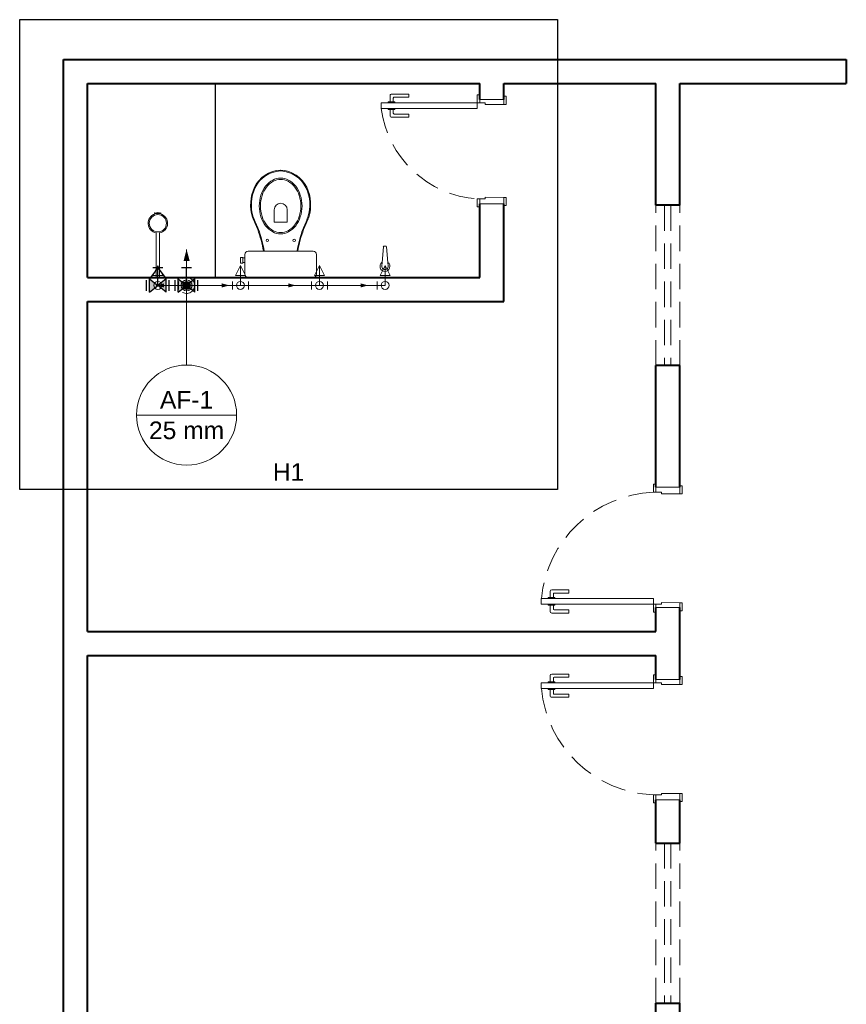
# Model space of a CAD drawing. Header units: millimetres. Extents: x 2642.3 to 2692.3, y 1463.2 to 1553.5.
# Tile 8 of 10: x 2644.8 to 2655.1, y 1541.2 to 1553.5. Entities that reach past the tile are written whole.
import ezdxf

# ---------------------------------------------------------------- set-up
doc = ezdxf.new("R2010")
doc.units = ezdxf.units.MM
doc.header["$MEASUREMENT"] = 0
doc.linetypes.add('HIDDEN2', pattern=[0.47625, 0.3175, -0.15875])
for name, color, linetype, lineweight in [('AF-Colunas', 4, 'Continuous', 5), ('AF-Condutos', 4, 'Continuous', 5), ('AF-Conexões', 9, 'Continuous', 5), ('AF-Indicação coluna', 5, 'Continuous', 5), ('AF-Sentido conduto', 9, 'Continuous', 5), ('DI-Detalhes', 1, 'Continuous', 30), ('MB_ALVENARIA', 7, 'Continuous', 40), ('MB_ESQUADRIA', 7, 'Continuous', 5), ('MB_MOBILIÁRIO', 8, 'Continuous', 13), ('Nível 1', 7, 'Continuous', 5), ('Textos', 7, 'Continuous', 5)]:
    doc.layers.add(name, color=color, linetype=linetype, lineweight=lineweight)
for name, color, linetype in [('ARQ-PISO', 8, 'Continuous'), ('Simbolos', 5, 'Continuous'), ('Simbolos_int', 2, 'Continuous')]:
    doc.layers.add(name, color=color, linetype=linetype)
doc.styles.add('Arial', font='txt')

msp = doc.modelspace()

# ---------------------------------------------------------------- hatches: boundary and pattern name
at = {"layer": 'AF-Condutos', "linetype": 'Continuous'}
msp.add_hatch(color=256, dxfattribs=at).paths.add_polyline_path([(2646.855, 1550.671), (2646.817, 1550.526), (2646.894, 1550.526)])
at = {"layer": 'AF-Sentido conduto', "linetype": 'Continuous'}
for points in [[(2646.476, 1550.221), (2646.573, 1550.195), (2646.573, 1550.246)], [(2647.391, 1550.221), (2647.295, 1550.246), (2647.295, 1550.195)], [(2648.221, 1550.221), (2648.124, 1550.246), (2648.124, 1550.195)], [(2649.125, 1550.221), (2649.028, 1550.246), (2649.028, 1550.195)]]:
    msp.add_hatch(color=256, dxfattribs=at).paths.add_polyline_path(points)
at = {"layer": 'Simbolos', "linetype": 'Continuous'}
for points in [[(2646.391, 1550.137), (2646.391, 1550.305), (2646.496, 1550.221)], [(2646.496, 1550.221), (2646.601, 1550.137), (2646.601, 1550.305)], [(2646.75, 1550.136), (2646.75, 1550.304), (2646.855, 1550.221)], [(2646.855, 1550.221), (2646.96, 1550.136), (2646.96, 1550.304)]]:
    msp.add_hatch(color=256, dxfattribs=at).paths.add_polyline_path(points)

# ---------------------------------------------------------------- linework, layer by layer
at = {"layer": 'AF-Colunas', "const_width": 0.05}
msp.add_lwpolyline([(2646.88, 1550.221, 1), (2646.83, 1550.221, 1)], format="xyb", close=True, dxfattribs=at)
at = {"layer": 'AF-Colunas'}
msp.add_circle((2646.855, 1550.221), 0.05, dxfattribs=at)
at = {"layer": 'AF-Condutos'}
for p, q in [((2646.755, 1550.221), (2646.596, 1550.221)), ((2646.955, 1550.221), (2647.427, 1550.221)), ((2647.627, 1550.221), (2648.415, 1550.221)), ((2648.615, 1550.221), (2649.235, 1550.221))]:
    msp.add_line(p, q, dxfattribs=at)
for points in [[(2646.855, 1550.321), (2646.855, 1550.671)], [(2646.805, 1550.134), (2646.819, 1550.127), (2646.834, 1550.123), (2646.85, 1550.121), (2646.865, 1550.121), (2646.88, 1550.124), (2646.895, 1550.129), (2646.909, 1550.136), (2646.921, 1550.145), (2646.932, 1550.156), (2646.941, 1550.169), (2646.948, 1550.183), (2646.953, 1550.198), (2646.955, 1550.213), (2646.955, 1550.228), (2646.953, 1550.244), (2646.948, 1550.258), (2646.941, 1550.272), (2646.932, 1550.285), (2646.921, 1550.296), (2646.909, 1550.305), (2646.895, 1550.312), (2646.88, 1550.317), (2646.865, 1550.32), (2646.85, 1550.32), (2646.834, 1550.318), (2646.819, 1550.314), (2646.805, 1550.307)]]:
    msp.add_lwpolyline(points, dxfattribs=at)
at = {"layer": 'AF-Conexões'}
for p, q in [((2646.496, 1550.471), (2646.434, 1550.346)), ((2646.496, 1550.221), (2646.496, 1550.471)), ((2646.559, 1550.346), (2646.496, 1550.471)), ((2647.527, 1550.471), (2647.465, 1550.346)), ((2647.527, 1550.221), (2647.527, 1550.471)), ((2647.59, 1550.346), (2647.527, 1550.471)), ((2648.515, 1550.471), (2648.452, 1550.346)), ((2648.515, 1550.221), (2648.515, 1550.471)), ((2648.577, 1550.346), (2648.515, 1550.471)), ((2649.335, 1550.471), (2649.272, 1550.346)), ((2649.335, 1550.221), (2649.335, 1550.471)), ((2649.397, 1550.346), (2649.335, 1550.471)), ((2646.434, 1550.346), (2646.559, 1550.346)), ((2646.596, 1550.271), (2646.596, 1550.171)), ((2646.755, 1550.171), (2646.755, 1550.271)), ((2646.955, 1550.271), (2646.955, 1550.171)), ((2647.427, 1550.171), (2647.427, 1550.271)), ((2647.465, 1550.346), (2647.59, 1550.346)), ((2647.627, 1550.271), (2647.627, 1550.171)), ((2648.415, 1550.171), (2648.415, 1550.271)), ((2648.452, 1550.346), (2648.577, 1550.346)), ((2648.615, 1550.271), (2648.615, 1550.171)), ((2649.235, 1550.171), (2649.235, 1550.271)), ((2649.272, 1550.346), (2649.397, 1550.346)), ((2646.496, 1550.221), (2646.596, 1550.221)), ((2646.855, 1550.221), (2646.755, 1550.221)), ((2646.855, 1550.221), (2646.955, 1550.221)), ((2647.527, 1550.221), (2647.427, 1550.221)), ((2647.527, 1550.221), (2647.627, 1550.221)), ((2648.515, 1550.221), (2648.415, 1550.221)), ((2648.515, 1550.221), (2648.615, 1550.221)), ((2649.335, 1550.221), (2649.235, 1550.221))]:
    msp.add_line(p, q, dxfattribs=at)
for centre in [(2646.496, 1550.221), (2646.496, 1550.221), (2646.855, 1550.221), (2647.527, 1550.221), (2647.527, 1550.221), (2648.515, 1550.221), (2648.515, 1550.221), (2649.335, 1550.221), (2649.335, 1550.221)]:
    msp.add_circle(centre, 0.05, dxfattribs=at)
at = {"layer": 'AF-Indicação coluna'}
for p, q in [((2646.855, 1549.226), (2646.855, 1550.171)), ((2646.231, 1548.602), (2647.48, 1548.602))]:
    msp.add_line(p, q, dxfattribs=at)
msp.add_circle((2646.855, 1548.602), 0.625, dxfattribs=at)
at = {"layer": 'AF-Sentido conduto'}
for points in [[(2646.876, 1550.221), (2646.476, 1550.221)], [(2646.991, 1550.221), (2647.391, 1550.221)], [(2647.821, 1550.221), (2648.221, 1550.221)], [(2648.725, 1550.221), (2649.125, 1550.221)]]:
    msp.add_lwpolyline(points, dxfattribs=at)
at = {"layer": 'ARQ-PISO'}
msp.add_lwpolyline([(2647.216, 1550.321), (2647.216, 1552.741)], dxfattribs=at)
at = {"layer": 'DI-Detalhes'}
msp.add_lwpolyline([(2644.77, 1553.538), (2651.487, 1553.538), (2651.487, 1547.672), (2644.77, 1547.672), (2644.77, 1553.538)], dxfattribs=at)
at = {"layer": 'MB_ALVENARIA'}
msp.add_line((2645.316, 1463.201), (2645.316, 1553.041), dxfattribs=at)
for points in [[(2645.316, 1553.041), (2655.096, 1553.041)], [(2655.096, 1553.041), (2655.096, 1552.741)], [(2645.616, 1552.741), (2650.516, 1552.741)], [(2645.616, 1550.321), (2645.616, 1552.741)], [(2650.516, 1552.541), (2650.516, 1552.741)], [(2650.816, 1552.741), (2652.716, 1552.741)], [(2650.816, 1552.541), (2650.816, 1552.741)], [(2652.716, 1551.221), (2652.716, 1552.741)], [(2653.016, 1552.741), (2655.096, 1552.741)], [(2653.016, 1551.221), (2653.016, 1552.741)], [(2650.516, 1550.321), (2650.516, 1551.241)], [(2650.816, 1550.021), (2650.816, 1551.241)], [(2653.016, 1551.221), (2652.716, 1551.221)], [(2645.616, 1550.321), (2650.516, 1550.321)], [(2645.616, 1550.021), (2650.816, 1550.021)], [(2645.616, 1545.901), (2645.616, 1550.021)], [(2652.716, 1547.701), (2652.716, 1549.221)], [(2653.016, 1549.221), (2652.716, 1549.221)], [(2653.016, 1547.701), (2653.016, 1549.221)], [(2652.716, 1545.901), (2652.716, 1546.201)], [(2653.016, 1545.301), (2653.016, 1546.201)], [(2645.616, 1545.901), (2652.716, 1545.901)], [(2645.616, 1545.601), (2652.716, 1545.601)], [(2645.616, 1540.721), (2645.616, 1545.601)], [(2652.716, 1545.301), (2652.716, 1545.601)], [(2652.716, 1543.261), (2652.716, 1543.801)], [(2653.016, 1543.261), (2653.016, 1543.801)], [(2652.716, 1543.261), (2653.016, 1543.261)], [(2652.716, 1540.721), (2652.716, 1541.261)], [(2652.716, 1541.261), (2653.016, 1541.261)], [(2653.016, 1539.221), (2653.016, 1541.261)]]:
    msp.add_lwpolyline(points, dxfattribs=at)
at = {"layer": 'MB_ESQUADRIA'}
for p, q in [((2649.397, 1552.512), (2649.397, 1552.59)), ((2649.397, 1552.512), (2649.397, 1552.59)), ((2649.417, 1552.61), (2649.631, 1552.61)), ((2649.417, 1552.61), (2649.631, 1552.61)), ((2649.631, 1552.61), (2649.631, 1552.57)), ((2649.631, 1552.61), (2649.631, 1552.57)), ((2649.372, 1552.5), (2649.372, 1552.512)), ((2649.372, 1552.512), (2649.457, 1552.512)), ((2649.372, 1552.5), (2649.372, 1552.512)), ((2649.372, 1552.512), (2649.457, 1552.512)), ((2649.437, 1552.56), (2649.437, 1552.512)), ((2649.437, 1552.56), (2649.437, 1552.512)), ((2649.631, 1552.57), (2649.447, 1552.57)), ((2649.631, 1552.57), (2649.447, 1552.57)), ((2649.457, 1552.512), (2649.457, 1552.5)), ((2649.457, 1552.512), (2649.457, 1552.5)), ((2650.516, 1552.5), (2650.516, 1552.551)), ((2650.516, 1552.5), (2650.516, 1552.551)), ((2650.516, 1552.5), (2650.516, 1552.551)), ((2650.516, 1552.5), (2650.516, 1552.551)), ((2650.586, 1552.501), (2650.516, 1552.501)), ((2650.586, 1552.501), (2650.516, 1552.501)), ((2650.586, 1552.501), (2650.516, 1552.501)), ((2650.586, 1552.501), (2650.516, 1552.501)), ((2650.586, 1552.501), (2650.586, 1552.481)), ((2650.586, 1552.501), (2650.586, 1552.481)), ((2650.586, 1552.501), (2650.586, 1552.481)), ((2650.586, 1552.501), (2650.586, 1552.481)), ((2650.586, 1552.481), (2650.816, 1552.481)), ((2650.586, 1552.481), (2650.816, 1552.481)), ((2650.586, 1552.481), (2650.816, 1552.481)), ((2650.586, 1552.481), (2650.816, 1552.481)), ((2650.816, 1552.481), (2650.816, 1552.551)), ((2650.816, 1552.481), (2650.816, 1552.551)), ((2650.816, 1552.481), (2650.816, 1552.551)), ((2650.816, 1552.481), (2650.816, 1552.551)), ((2649.372, 1552.43), (2649.372, 1552.417)), ((2649.372, 1552.43), (2649.372, 1552.417)), ((2649.372, 1552.417), (2649.457, 1552.417)), ((2649.372, 1552.417), (2649.457, 1552.417)), ((2649.397, 1552.417), (2649.397, 1552.34)), ((2649.397, 1552.417), (2649.397, 1552.34)), ((2649.437, 1552.37), (2649.437, 1552.417)), ((2649.437, 1552.37), (2649.437, 1552.417)), ((2649.631, 1552.36), (2649.447, 1552.36)), ((2649.631, 1552.36), (2649.447, 1552.36)), ((2649.457, 1552.417), (2649.457, 1552.43)), ((2649.457, 1552.417), (2649.457, 1552.43)), ((2649.631, 1552.32), (2649.631, 1552.36)), ((2649.631, 1552.32), (2649.631, 1552.36)), ((2649.417, 1552.32), (2649.631, 1552.32)), ((2649.417, 1552.32), (2649.631, 1552.32)), ((2650.586, 1551.301), (2650.516, 1551.301)), ((2650.516, 1551.301), (2650.516, 1551.251)), ((2650.586, 1551.301), (2650.516, 1551.301)), ((2650.516, 1551.301), (2650.516, 1551.251)), ((2650.586, 1551.321), (2650.816, 1551.32)), ((2650.586, 1551.301), (2650.586, 1551.321)), ((2650.586, 1551.321), (2650.816, 1551.32)), ((2650.586, 1551.301), (2650.586, 1551.321)), ((2650.816, 1551.32), (2650.816, 1551.25)), ((2650.816, 1551.32), (2650.816, 1551.25)), ((2652.716, 1547.641), (2652.716, 1547.691)), ((2652.716, 1547.641), (2652.716, 1547.691)), ((2653.016, 1547.621), (2653.016, 1547.691)), ((2653.016, 1547.621), (2653.016, 1547.691)), ((2652.786, 1547.641), (2652.716, 1547.641)), ((2652.786, 1547.641), (2652.716, 1547.641)), ((2652.786, 1547.641), (2652.786, 1547.621)), ((2652.786, 1547.641), (2652.786, 1547.621)), ((2652.786, 1547.621), (2653.016, 1547.621)), ((2652.786, 1547.621), (2653.016, 1547.621)), ((2651.372, 1546.311), (2651.372, 1546.324)), ((2651.372, 1546.324), (2651.457, 1546.324)), ((2651.372, 1546.311), (2651.372, 1546.324)), ((2651.372, 1546.324), (2651.457, 1546.324)), ((2651.397, 1546.324), (2651.397, 1546.401)), ((2651.397, 1546.324), (2651.397, 1546.401)), ((2651.417, 1546.421), (2651.631, 1546.421)), ((2651.417, 1546.421), (2651.631, 1546.421)), ((2651.437, 1546.371), (2651.437, 1546.324)), ((2651.437, 1546.371), (2651.437, 1546.324)), ((2651.631, 1546.381), (2651.447, 1546.381)), ((2651.631, 1546.381), (2651.447, 1546.381)), ((2651.457, 1546.324), (2651.457, 1546.311)), ((2651.457, 1546.324), (2651.457, 1546.311)), ((2651.631, 1546.421), (2651.631, 1546.381)), ((2651.631, 1546.421), (2651.631, 1546.381)), ((2651.372, 1546.241), (2651.372, 1546.229)), ((2651.372, 1546.241), (2651.372, 1546.229)), ((2651.372, 1546.229), (2651.457, 1546.229)), ((2651.372, 1546.229), (2651.457, 1546.229)), ((2651.397, 1546.229), (2651.397, 1546.151)), ((2651.397, 1546.229), (2651.397, 1546.151)), ((2651.437, 1546.181), (2651.437, 1546.229)), ((2651.437, 1546.181), (2651.437, 1546.229)), ((2651.457, 1546.229), (2651.457, 1546.241)), ((2651.457, 1546.229), (2651.457, 1546.241)), ((2652.716, 1546.241), (2652.716, 1546.191)), ((2652.786, 1546.241), (2652.716, 1546.241)), ((2652.716, 1546.241), (2652.716, 1546.191)), ((2652.786, 1546.241), (2652.716, 1546.241)), ((2652.716, 1546.241), (2652.716, 1546.191)), ((2652.786, 1546.241), (2652.716, 1546.241)), ((2652.716, 1546.241), (2652.716, 1546.191)), ((2652.786, 1546.241), (2652.716, 1546.241)), ((2652.786, 1546.261), (2653.016, 1546.26)), ((2652.786, 1546.241), (2652.786, 1546.261)), ((2652.786, 1546.261), (2653.016, 1546.26)), ((2652.786, 1546.241), (2652.786, 1546.261)), ((2652.786, 1546.261), (2653.016, 1546.26)), ((2652.786, 1546.241), (2652.786, 1546.261)), ((2652.786, 1546.261), (2653.016, 1546.26)), ((2652.786, 1546.241), (2652.786, 1546.261)), ((2653.016, 1546.26), (2653.016, 1546.19)), ((2653.016, 1546.26), (2653.016, 1546.19)), ((2653.016, 1546.26), (2653.016, 1546.19)), ((2653.016, 1546.26), (2653.016, 1546.19)), ((2651.417, 1546.131), (2651.631, 1546.131)), ((2651.417, 1546.131), (2651.631, 1546.131)), ((2651.631, 1546.171), (2651.447, 1546.171)), ((2651.631, 1546.171), (2651.447, 1546.171)), ((2651.631, 1546.131), (2651.631, 1546.171)), ((2651.631, 1546.131), (2651.631, 1546.171)), ((2651.397, 1545.272), (2651.397, 1545.35)), ((2651.397, 1545.272), (2651.397, 1545.35)), ((2651.417, 1545.37), (2651.631, 1545.37)), ((2651.417, 1545.37), (2651.631, 1545.37)), ((2651.631, 1545.37), (2651.631, 1545.33)), ((2651.631, 1545.37), (2651.631, 1545.33)), ((2651.372, 1545.26), (2651.372, 1545.272)), ((2651.372, 1545.272), (2651.457, 1545.272)), ((2651.372, 1545.26), (2651.372, 1545.272)), ((2651.372, 1545.272), (2651.457, 1545.272)), ((2651.437, 1545.32), (2651.437, 1545.272)), ((2651.437, 1545.32), (2651.437, 1545.272)), ((2651.631, 1545.33), (2651.447, 1545.33)), ((2651.631, 1545.33), (2651.447, 1545.33)), ((2651.457, 1545.272), (2651.457, 1545.26)), ((2651.457, 1545.272), (2651.457, 1545.26)), ((2652.716, 1545.261), (2652.716, 1545.311)), ((2652.716, 1545.261), (2652.716, 1545.311)), ((2652.716, 1545.261), (2652.716, 1545.311)), ((2652.716, 1545.261), (2652.716, 1545.311)), ((2652.786, 1545.261), (2652.716, 1545.261)), ((2652.786, 1545.261), (2652.716, 1545.261)), ((2652.786, 1545.261), (2652.716, 1545.261)), ((2652.786, 1545.261), (2652.716, 1545.261)), ((2652.786, 1545.261), (2652.786, 1545.241)), ((2652.786, 1545.261), (2652.786, 1545.241)), ((2652.786, 1545.261), (2652.786, 1545.241)), ((2652.786, 1545.261), (2652.786, 1545.241)), ((2652.786, 1545.241), (2653.016, 1545.241)), ((2652.786, 1545.241), (2653.016, 1545.241)), ((2652.786, 1545.241), (2653.016, 1545.241)), ((2652.786, 1545.241), (2653.016, 1545.241)), ((2653.016, 1545.241), (2653.016, 1545.311)), ((2653.016, 1545.241), (2653.016, 1545.311)), ((2653.016, 1545.241), (2653.016, 1545.311)), ((2653.016, 1545.241), (2653.016, 1545.311)), ((2651.372, 1545.19), (2651.372, 1545.177)), ((2651.372, 1545.19), (2651.372, 1545.177)), ((2651.372, 1545.177), (2651.457, 1545.177)), ((2651.372, 1545.177), (2651.457, 1545.177)), ((2651.397, 1545.177), (2651.397, 1545.1)), ((2651.397, 1545.177), (2651.397, 1545.1)), ((2651.437, 1545.13), (2651.437, 1545.177)), ((2651.437, 1545.13), (2651.437, 1545.177)), ((2651.631, 1545.12), (2651.447, 1545.12)), ((2651.631, 1545.12), (2651.447, 1545.12)), ((2651.457, 1545.177), (2651.457, 1545.19)), ((2651.457, 1545.177), (2651.457, 1545.19)), ((2651.631, 1545.08), (2651.631, 1545.12)), ((2651.631, 1545.08), (2651.631, 1545.12)), ((2651.417, 1545.08), (2651.631, 1545.08)), ((2651.417, 1545.08), (2651.631, 1545.08)), ((2652.786, 1543.881), (2653.016, 1543.88)), ((2652.786, 1543.861), (2652.786, 1543.881)), ((2652.786, 1543.881), (2653.016, 1543.88)), ((2652.786, 1543.861), (2652.786, 1543.881)), ((2653.016, 1543.88), (2653.016, 1543.81)), ((2653.016, 1543.88), (2653.016, 1543.81)), ((2652.786, 1543.861), (2652.716, 1543.861)), ((2652.716, 1543.861), (2652.716, 1543.811)), ((2652.786, 1543.861), (2652.716, 1543.861)), ((2652.716, 1543.861), (2652.716, 1543.811))]:
    msp.add_line(p, q, dxfattribs=at)
for points in [[(2650.516, 1552.551), (2650.516, 1552.6), (2650.486, 1552.6), (2650.486, 1552.5), (2650.516, 1552.5), (2650.516, 1552.501)], [(2650.516, 1552.551), (2650.516, 1552.6), (2650.486, 1552.6), (2650.486, 1552.5), (2650.516, 1552.5), (2650.516, 1552.501)], [(2650.516, 1552.551), (2650.516, 1552.6), (2650.486, 1552.6), (2650.486, 1552.5), (2650.516, 1552.5), (2650.516, 1552.501)], [(2650.516, 1552.551), (2650.516, 1552.6), (2650.486, 1552.6), (2650.486, 1552.5), (2650.516, 1552.5), (2650.516, 1552.501)], [(2649.286, 1552.43), (2650.486, 1552.43), (2650.486, 1552.5), (2649.286, 1552.5), (2649.286, 1552.43)], [(2650.816, 1552.541), (2650.816, 1552.541), (2650.516, 1552.541)], [(2650.816, 1552.481), (2650.846, 1552.481), (2650.846, 1552.581), (2650.816, 1552.581), (2650.816, 1552.551)], [(2650.816, 1552.481), (2650.846, 1552.481), (2650.846, 1552.581), (2650.816, 1552.581), (2650.816, 1552.551)], [(2650.816, 1552.481), (2650.846, 1552.481), (2650.846, 1552.581), (2650.816, 1552.581), (2650.816, 1552.551)], [(2650.816, 1552.481), (2650.846, 1552.481), (2650.846, 1552.581), (2650.816, 1552.581), (2650.816, 1552.551)], [(2650.516, 1551.251), (2650.516, 1551.201), (2650.486, 1551.201), (2650.486, 1551.301), (2650.516, 1551.301), (2650.516, 1551.301)], [(2650.516, 1551.251), (2650.516, 1551.201), (2650.486, 1551.201), (2650.486, 1551.301), (2650.516, 1551.301), (2650.516, 1551.301)], [(2650.516, 1551.241), (2650.816, 1551.241)], [(2650.816, 1551.32), (2650.846, 1551.32), (2650.846, 1551.22), (2650.816, 1551.22), (2650.816, 1551.25)], [(2650.816, 1551.32), (2650.846, 1551.32), (2650.846, 1551.22), (2650.816, 1551.22), (2650.816, 1551.25)], [(2652.716, 1547.691), (2652.716, 1547.741), (2652.686, 1547.741), (2652.686, 1547.641), (2652.716, 1547.641), (2652.716, 1547.641)], [(2652.716, 1547.691), (2652.716, 1547.741), (2652.686, 1547.741), (2652.686, 1547.641), (2652.716, 1547.641), (2652.716, 1547.641)], [(2653.016, 1547.701), (2652.716, 1547.701)], [(2653.016, 1547.621), (2653.046, 1547.621), (2653.046, 1547.721), (2653.016, 1547.721), (2653.016, 1547.691)], [(2653.016, 1547.621), (2653.046, 1547.621), (2653.046, 1547.721), (2653.016, 1547.721), (2653.016, 1547.691)], [(2651.286, 1546.311), (2652.686, 1546.311), (2652.686, 1546.241), (2651.286, 1546.241), (2651.286, 1546.311)], [(2652.716, 1546.191), (2652.716, 1546.141), (2652.686, 1546.141), (2652.686, 1546.241), (2652.716, 1546.241), (2652.716, 1546.241)], [(2652.716, 1546.191), (2652.716, 1546.141), (2652.686, 1546.141), (2652.686, 1546.241), (2652.716, 1546.241), (2652.716, 1546.241)], [(2652.716, 1546.191), (2652.716, 1546.141), (2652.686, 1546.141), (2652.686, 1546.241), (2652.716, 1546.241), (2652.716, 1546.241)], [(2652.716, 1546.191), (2652.716, 1546.141), (2652.686, 1546.141), (2652.686, 1546.241), (2652.716, 1546.241), (2652.716, 1546.241)], [(2652.716, 1546.201), (2652.716, 1546.201), (2653.016, 1546.201)], [(2653.016, 1546.26), (2653.046, 1546.26), (2653.046, 1546.16), (2653.016, 1546.16), (2653.016, 1546.19)], [(2653.016, 1546.26), (2653.046, 1546.26), (2653.046, 1546.16), (2653.016, 1546.16), (2653.016, 1546.19)], [(2653.016, 1546.26), (2653.046, 1546.26), (2653.046, 1546.16), (2653.016, 1546.16), (2653.016, 1546.19)], [(2653.016, 1546.26), (2653.046, 1546.26), (2653.046, 1546.16), (2653.016, 1546.16), (2653.016, 1546.19)], [(2652.716, 1545.311), (2652.716, 1545.361), (2652.686, 1545.361), (2652.686, 1545.261), (2652.716, 1545.261), (2652.716, 1545.261)], [(2652.716, 1545.311), (2652.716, 1545.361), (2652.686, 1545.361), (2652.686, 1545.261), (2652.716, 1545.261), (2652.716, 1545.261)], [(2652.716, 1545.311), (2652.716, 1545.361), (2652.686, 1545.361), (2652.686, 1545.261), (2652.716, 1545.261), (2652.716, 1545.261)], [(2652.716, 1545.311), (2652.716, 1545.361), (2652.686, 1545.361), (2652.686, 1545.261), (2652.716, 1545.261), (2652.716, 1545.261)], [(2653.016, 1545.241), (2653.046, 1545.241), (2653.046, 1545.341), (2653.016, 1545.341), (2653.016, 1545.311)], [(2653.016, 1545.241), (2653.046, 1545.241), (2653.046, 1545.341), (2653.016, 1545.341), (2653.016, 1545.311)], [(2653.016, 1545.241), (2653.046, 1545.241), (2653.046, 1545.341), (2653.016, 1545.341), (2653.016, 1545.311)], [(2653.016, 1545.241), (2653.046, 1545.241), (2653.046, 1545.341), (2653.016, 1545.341), (2653.016, 1545.311)], [(2651.286, 1545.191), (2652.686, 1545.191), (2652.686, 1545.261), (2651.286, 1545.261), (2651.286, 1545.191)], [(2652.716, 1545.301), (2652.716, 1545.301), (2653.016, 1545.301)], [(2653.016, 1543.88), (2653.046, 1543.88), (2653.046, 1543.78), (2653.016, 1543.78), (2653.016, 1543.81)], [(2653.016, 1543.88), (2653.046, 1543.88), (2653.046, 1543.78), (2653.016, 1543.78), (2653.016, 1543.81)], [(2652.716, 1543.811), (2652.716, 1543.761), (2652.686, 1543.761), (2652.686, 1543.861), (2652.716, 1543.861), (2652.716, 1543.861)], [(2652.716, 1543.811), (2652.716, 1543.761), (2652.686, 1543.761), (2652.686, 1543.861), (2652.716, 1543.861), (2652.716, 1543.861)], [(2653.016, 1543.801), (2652.716, 1543.801)]]:
    msp.add_lwpolyline(points, dxfattribs=at)
at = {"layer": 'MB_ESQUADRIA', "linetype": 'HIDDEN2'}
for points in [[(2652.716, 1549.221), (2652.716, 1551.221)], [(2652.826, 1551.221), (2652.826, 1549.221)], [(2652.906, 1551.221), (2652.906, 1549.221)], [(2653.016, 1549.221), (2653.016, 1551.221)], [(2652.716, 1541.261), (2652.716, 1543.261)], [(2652.826, 1543.261), (2652.826, 1541.261)], [(2652.906, 1543.261), (2652.906, 1541.261)], [(2653.016, 1541.261), (2653.016, 1543.261)]]:
    msp.add_lwpolyline(points, dxfattribs=at)
at = {"layer": 'MB_ESQUADRIA'}
for centre, radius, start, end in [((2649.417, 1552.59), 0.02, 90.0319, 180.0319), ((2649.417, 1552.59), 0.02, 90.0319, 180.0319), ((2649.447, 1552.56), 0.01, 90.0319, 180.0319), ((2649.447, 1552.56), 0.01, 90.0319, 180.0319), ((2649.447, 1552.37), 0.01, 180.0319, 270.0319), ((2649.447, 1552.37), 0.01, 180.0319, 270.0319), ((2649.417, 1552.34), 0.02, 180.0319, 270.0319), ((2649.417, 1552.34), 0.02, 180.0319, 270.0319), ((2651.417, 1546.401), 0.02, 89.9711, 179.9711), ((2651.417, 1546.401), 0.02, 89.9711, 179.9711), ((2651.447, 1546.371), 0.01, 89.9711, 179.9711), ((2651.447, 1546.371), 0.01, 89.9711, 179.9711), ((2651.417, 1546.151), 0.02, 179.9711, 269.9711), ((2651.417, 1546.151), 0.02, 179.9711, 269.9711), ((2651.447, 1546.181), 0.01, 179.9711, 269.9711), ((2651.447, 1546.181), 0.01, 179.9711, 269.9711), ((2651.417, 1545.35), 0.02, 90.0289, 180.0289), ((2651.417, 1545.35), 0.02, 90.0289, 180.0289), ((2651.447, 1545.32), 0.01, 90.0289, 180.0289), ((2651.447, 1545.32), 0.01, 90.0289, 180.0289), ((2651.417, 1545.1), 0.02, 180.0289, 270.0289), ((2651.417, 1545.1), 0.02, 180.0289, 270.0289), ((2651.447, 1545.13), 0.01, 180.0289, 270.0289), ((2651.447, 1545.13), 0.01, 180.0289, 270.0289)]:
    msp.add_arc(centre, radius, start, end, dxfattribs=at)
at = {"layer": 'MB_ESQUADRIA', "linetype": 'HIDDEN2'}
for centre, radius, start, end in [((2650.573, 1552.595), 1.297, 187.2883, 266.1628), ((2650.573, 1552.595), 1.297, 187.2883, 266.1628), ((2652.749, 1546.172), 1.469, 92.4509, 174.5738), ((2652.749, 1546.172), 1.469, 92.4509, 174.5738), ((2652.749, 1545.329), 1.469, 185.4262, 267.5491), ((2652.749, 1545.329), 1.469, 185.4262, 267.5491)]:
    msp.add_arc(centre, radius, start, end, dxfattribs=at)
at = {"layer": 'MB_MOBILIÁRIO'}
for p, q in [((2646.456, 1551.124), (2646.46, 1551.113)), ((2646.496, 1551.131), (2646.496, 1551.118)), ((2646.496, 1551.131), (2646.496, 1551.118)), ((2646.532, 1551.113), (2646.535, 1551.124)), ((2646.476, 1550.877), (2646.476, 1550.321)), ((2646.516, 1550.877), (2646.516, 1550.321)), ((2649.296, 1550.508), (2649.313, 1550.703)), ((2649.322, 1550.712), (2649.343, 1550.712)), ((2649.369, 1550.507), (2649.353, 1550.703)), ((2649.294, 1550.464), (2649.297, 1550.507)), ((2649.372, 1550.464), (2649.369, 1550.507)), ((2646.516, 1550.321), (2646.476, 1550.321)), ((2647.623, 1550.321), (2648.438, 1550.321))]:
    msp.add_line(p, q, dxfattribs=at)
for points in [[(2648.03, 1550.865, -0.124451), (2647.932, 1550.889), (2647.932, 1550.889, -0.105729), (2647.841, 1550.966), (2647.841, 1550.966, -0.086876), (2647.784, 1551.076), (2647.784, 1551.076, -0.077041), (2647.763, 1551.212), (2647.763, 1551.212, -0.077041), (2647.784, 1551.349), (2647.784, 1551.349, -0.086876), (2647.841, 1551.458), (2647.841, 1551.458, -0.105729), (2647.932, 1551.536), (2647.932, 1551.536, -0.124451), (2648.03, 1551.56), (2648.03, 1551.56, -0.124451), (2648.128, 1551.536), (2648.128, 1551.536, -0.105729), (2648.219, 1551.458), (2648.219, 1551.458, -0.086876), (2648.275, 1551.349), (2648.275, 1551.349, -0.077041), (2648.297, 1551.212), (2648.297, 1551.212, -0.077041), (2648.275, 1551.076), (2648.275, 1551.076, -0.086876), (2648.219, 1550.966), (2648.219, 1550.966, -0.105729), (2648.128, 1550.889), (2648.128, 1550.889, -0.124451), (2648.03, 1550.865), (2648.03, 1550.865)], [(2648.03, 1550.881, -0.124451), (2647.938, 1550.904), (2647.938, 1550.904, -0.105729), (2647.852, 1550.977), (2647.852, 1550.977, -0.086876), (2647.798, 1551.081), (2647.798, 1551.081, -0.077041), (2647.778, 1551.212), (2647.778, 1551.212, -0.077041), (2647.798, 1551.344), (2647.798, 1551.344, -0.086876), (2647.852, 1551.448), (2647.852, 1551.448, -0.105729), (2647.938, 1551.521), (2647.938, 1551.521, -0.124451), (2648.03, 1551.544), (2648.03, 1551.544, -0.124451), (2648.122, 1551.521), (2648.122, 1551.521, -0.105729), (2648.207, 1551.448), (2648.207, 1551.448, -0.086876), (2648.262, 1551.344), (2648.262, 1551.344, -0.077041), (2648.282, 1551.212), (2648.282, 1551.212, -0.077041), (2648.262, 1551.081), (2648.262, 1551.081, -0.086876), (2648.207, 1550.977), (2648.207, 1550.977, -0.105729), (2648.122, 1550.904), (2648.122, 1550.904, -0.124451), (2648.03, 1550.881), (2648.03, 1550.881)]]:
    msp.add_lwpolyline(points, format="xyb", dxfattribs=at)
for points in [[(2647.95, 1551.165), (2647.95, 1551.011), (2648.031, 1551.011)], [(2648.111, 1551.165), (2648.111, 1551.011), (2648.03, 1551.011)], [(2647.623, 1550.321), (2647.623, 1550.321), (2647.608, 1550.323), (2647.595, 1550.332), (2647.586, 1550.345), (2647.583, 1550.361), (2647.583, 1550.608), (2647.583, 1550.608), (2647.586, 1550.624), (2647.595, 1550.637), (2647.608, 1550.646), (2647.623, 1550.648), (2648.03, 1550.648)], [(2647.825, 1550.65), (2647.825, 1550.65), (2647.826, 1550.648)], [(2648.438, 1550.321), (2648.438, 1550.321), (2648.454, 1550.323), (2648.465, 1550.332), (2648.474, 1550.345), (2648.477, 1550.361), (2648.477, 1550.608), (2648.477, 1550.608), (2648.474, 1550.624), (2648.465, 1550.637), (2648.454, 1550.646), (2648.438, 1550.648), (2648.03, 1550.648)], [(2648.235, 1550.65), (2648.235, 1550.65), (2648.234, 1550.648)], [(2647.557, 1550.571), (2647.527, 1550.571), (2647.527, 1550.535), (2647.527, 1550.5), (2647.557, 1550.5), (2647.557, 1550.505), (2647.583, 1550.505)], [(2647.557, 1550.571), (2647.557, 1550.565)], [(2647.557, 1550.505), (2647.557, 1550.565)], [(2647.557, 1550.565), (2647.583, 1550.565)]]:
    msp.add_lwpolyline(points, dxfattribs=at)
for centre, radius in [((2646.496, 1550.997), 0.108), ((2647.862, 1550.782), 0.015), ((2648.199, 1550.782), 0.015)]:
    msp.add_circle(centre, radius, dxfattribs=at)
for centre, radius, start, end in [((2648.046, 1551.281), 0.38, 92.7919, 154.2375), ((2648.046, 1551.281), 0.37, 92.7919, 154.2375), ((2648.013, 1551.281), 0.37, 25.7625, 87.2081), ((2648.013, 1551.281), 0.38, 25.7625, 87.2081), ((2648.165, 1551.227), 0.51, 154.5542, 197.9096), ((2648.157, 1551.227), 0.493, 154.2375, 198.133), ((2647.902, 1551.227), 0.493, 341.867, 25.7625), ((2647.895, 1551.227), 0.51, 342.0904, 25.4458), ((2648.031, 1551.165), 0.0809, 0, 180), ((2646.496, 1550.997), 0.122, 107.388, 260.5313), ((2646.457, 1551.124), 0.00097, 83.9787, 197.388), ((2646.466, 1551.202), 0.0775, 263.9787, 293.3533), ((2646.496, 1550.997), 0.122, 73.0092, 107.388), ((2646.527, 1551.202), 0.0775, 246.6467, 275.2895), ((2646.496, 1550.997), 0.122, 279.4687, 73.0092), ((2646.534, 1551.124), 0.00097, 343.0092, 95.2895), ((2594.405, 1528.843), 57.726, 22.48168, 22.6462), ((2597.281, 1530.041), 54.62, 22.4743, 22.6486), ((2698.779, 1530.041), 54.62, 157.3514, 157.5257), ((2701.655, 1528.843), 57.726, 157.3538, 157.51832), ((2646.313, 1550.388), 1.525, 9.837, 20.3091), ((2646.313, 1550.388), 1.535, 9.837, 20.3091), ((2649.747, 1550.388), 1.535, 159.6909, 170.163), ((2649.747, 1550.388), 1.525, 159.6909, 170.163), ((2649.322, 1550.702), 0.01, 90, 175.5537), ((2649.343, 1550.702), 0.01, 4.4463, 90), ((2649.333, 1550.458), 0.0618, 127.1379, 52.8621), ((2649.333, 1550.458), 0.0394, 171.1075, 8.8925)]:
    msp.add_arc(centre, radius, start, end, dxfattribs=at)
at = {"layer": 'Nível 1'}
for p, q in [((2646.496, 1550.321), (2646.496, 1550.221)), ((2646.855, 1550.321), (2646.855, 1550.221)), ((2647.527, 1550.321), (2647.527, 1550.221)), ((2648.515, 1550.321), (2648.515, 1550.221)), ((2649.335, 1550.321), (2649.335, 1550.221))]:
    msp.add_line(p, q, dxfattribs=at)
msp.add_circle((2646.855, 1550.221), 0.0684, dxfattribs=at)
at = {"layer": 'Simbolos'}
for p, q in [((2646.496, 1550.44), (2646.391, 1550.305)), ((2646.559, 1550.44), (2646.433, 1550.44)), ((2646.496, 1550.44), (2646.601, 1550.305)), ((2646.496, 1550.221), (2646.496, 1550.44)), ((2646.918, 1550.44), (2646.792, 1550.44)), ((2646.855, 1550.221), (2646.855, 1550.44)), ((2646.391, 1550.305), (2646.496, 1550.221)), ((2646.391, 1550.137), (2646.391, 1550.305)), ((2646.601, 1550.305), (2646.496, 1550.221)), ((2646.601, 1550.137), (2646.601, 1550.305)), ((2646.75, 1550.136), (2646.75, 1550.304)), ((2646.75, 1550.304), (2646.855, 1550.22)), ((2646.96, 1550.304), (2646.855, 1550.221)), ((2646.96, 1550.136), (2646.96, 1550.304)), ((2646.391, 1550.137), (2646.496, 1550.221)), ((2646.601, 1550.137), (2646.496, 1550.221)), ((2646.75, 1550.136), (2646.855, 1550.221)), ((2646.96, 1550.136), (2646.855, 1550.221))]:
    msp.add_line(p, q, dxfattribs=at)
at = {"layer": 'Simbolos_int'}
for p, q in [((2646.355, 1550.153), (2646.355, 1550.288)), ((2646.638, 1550.153), (2646.638, 1550.288)), ((2646.714, 1550.153), (2646.714, 1550.287)), ((2646.997, 1550.153), (2646.997, 1550.287))]:
    msp.add_line(p, q, dxfattribs=at)

# ---------------------------------------------------------------- texts
at = {"layer": 'AF-Indicação coluna', "char_height": 0.22, "attachment_point": 8, "line_spacing_factor": 0.6, "style": 'Arial'}
for s, insert, width in [('AF-1', (2646.855, 1548.684), 1.3002), ('25 mm', (2646.855, 1548.299), 1.83369)]:
    msp.add_mtext(s, dxfattribs=dict(at, insert=insert, width=width))
at = {"layer": 'Textos', "insert": (2648.129, 1547.782), "char_height": 0.22, "width": 0.76699, "attachment_point": 8, "line_spacing_factor": 0.6, "style": 'Arial'}
msp.add_mtext('H1', dxfattribs=at)

doc.saveas('drawing.dxf')
